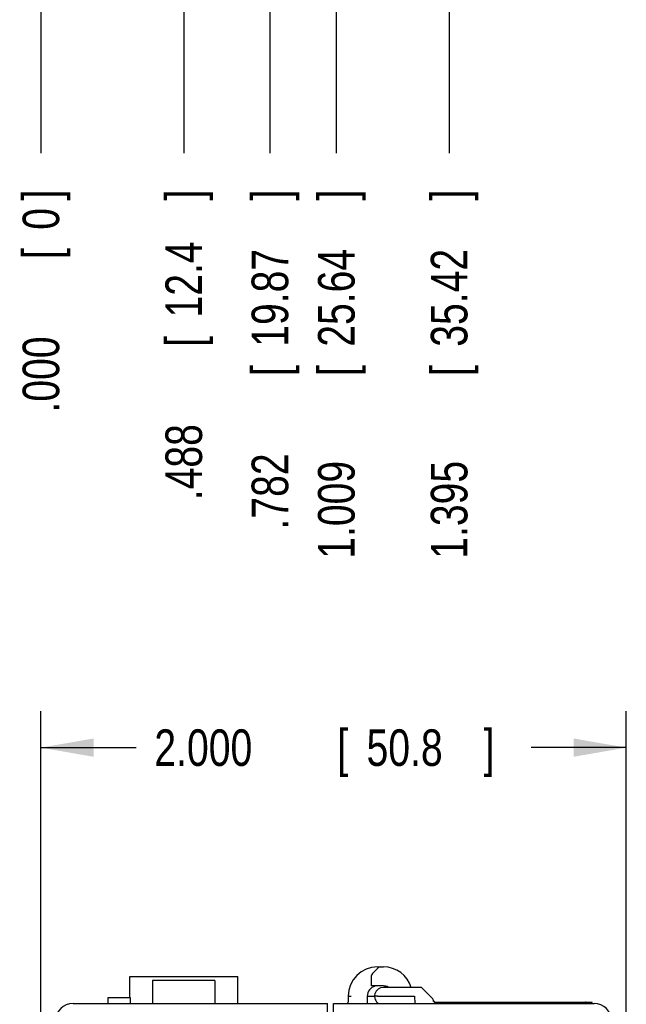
# Model space of a CAD drawing. Header units: inches. Extents: x 0 to 22, y 0 to 17.
# Tile 18 of 36: x 7.7 to 9.8, y 5.7 to 9. Entities that reach past the tile are written whole.
import ezdxf

# ---------------------------------------------------------------- set-up
doc = ezdxf.new("R2010")
doc.units = ezdxf.units.IN
doc.header["$LTSCALE"] = 1.21
doc.header["$MEASUREMENT"] = 0
doc.layers.get('0').update_dxf_attribs({"linetype": 'CONTINUOUS'})
doc.layers.add('DIMENSIONS', color=7, linetype='CONTINUOUS')
doc.styles.get("Standard").update_dxf_attribs({"font": 'txt', "width": 0.8})
doc.dimstyles.new('DIMSTYLE_1', dxfattribs={"dimtxt": 0.125, "dimasz": 0.18, "dimexe": 0.18, "dimexo": 0.0625, "dimgap": 0.09, "dimtad": 0, "dimtih": 1, "dimtoh": 1, "dimdec": 3, "dimzin": 4, "dimdsep": 46, "dimtxsty": 'STANDARD', "dimblk": '_FILLED', "dimblk1": '_FILLED', "dimblk2": '_FILLED', "dimcen": 0.09, "dimadec": 0, "dimazin": 0, "dimtp": 0.01, "dimtm": 0.01, "dimtfac": 1, "dimtdec": 3, "dimtofl": 0, "dimtmove": 0, "dimatfit": 3, "dimldrblk": '_FILLED', "dimfxl": 1, "dimtolj": 1, "dimtzin": 4, "dimarcsym": 0})
doc.dimstyles.new('DIMSTYLE_2', dxfattribs={"dimtxt": 0.125, "dimasz": 0.18, "dimexe": 0.18, "dimexo": 0.0625, "dimgap": 0.09, "dimtad": 0, "dimtih": 1, "dimtoh": 1, "dimdec": 3, "dimzin": 4, "dimdsep": 46, "dimtxsty": 'STANDARD', "dimblk": '_FILLED', "dimblk1": '_FILLED', "dimblk2": '_FILLED', "dimcen": 0.09, "dimadec": 0, "dimazin": 0, "dimtp": 0.01, "dimtm": 0.01, "dimtfac": 1, "dimtdec": 3, "dimtofl": 0, "dimtmove": 0, "dimatfit": 3, "dimldrblk": '_FILLED', "dimfxl": 1, "dimtolj": 1, "dimtzin": 4, "dimarcsym": 0})

# ---------------------------------------------------------------- blocks, each defined once
blk = doc.blocks.new('_FILLED')
at = {"color": 0, "linetype": 'BYBLOCK'}
blk.add_solid([(0, 0), (-1, 0.174), (-1, -0.174)], dxfattribs=at)
blk = doc.blocks.new('*D4')
at = {"layer": 'DIMENSIONS', "color": 2, "linetype": 'CONTINUOUS'}
for p, q in [((7.7573, 5.0072), (7.7573, 6.6832)), ((9.7573, 5.0072), (9.7573, 6.6832)), ((7.7573, 6.5582), (8.0823, 6.5582)), ((9.7573, 6.5582), (9.4323, 6.5582))]:
    blk.add_line(p, q, dxfattribs=at)
at = {"layer": 'DIMENSIONS', "color": 2, "linetype": 'CONTINUOUS', "xscale": 0.18, "yscale": 0.18, "zscale": 0.18, "rotation": 180}
blk.add_blockref('_FILLED', (7.7573, 6.5582), dxfattribs=at)
at = {"layer": 'DIMENSIONS', "color": 2, "linetype": 'CONTINUOUS', "xscale": 0.18, "yscale": 0.18, "zscale": 0.18}
blk.add_blockref('_FILLED', (9.7573, 6.5582), dxfattribs=at)
at = {"layer": 'DIMENSIONS', "color": 2, "linetype": 'CONTINUOUS', "width": 0.8}
for s, p in [('2.000', (8.1448, 6.4957)), ('[', (8.7698, 6.4957)), ('50.8', (8.8698, 6.4957)), (']', (9.2698, 6.4957))]:
    blk.add_text(s, height=0.125, dxfattribs=at).set_placement(p)
blk = doc.blocks.new('*D16')
at = {"layer": 'DIMENSIONS', "color": 2, "linetype": 'CONTINUOUS'}
blk.add_line((8.2453, 10.3764), (8.2453, 8.5917), dxfattribs=at)
at = {"layer": 'DIMENSIONS', "color": 2, "linetype": 'CONTINUOUS', "width": 0.8}
for s, p in [(']', (8.3078, 8.4292)), ('12.4', (8.3078, 8.0292)), ('[', (8.3078, 7.9292)), ('.488', (8.3078, 7.4042))]:
    blk.add_text(s, height=0.125, rotation=90, dxfattribs=at).set_placement(p)
blk = doc.blocks.new('*D17')
at = {"layer": 'DIMENSIONS', "color": 2, "linetype": 'CONTINUOUS'}
blk.add_line((7.7573, 9.3096), (7.7573, 8.5917), dxfattribs=at)
at = {"layer": 'DIMENSIONS', "color": 2, "linetype": 'CONTINUOUS', "width": 0.8}
for s, p in [(']', (7.8198, 8.4292)), ('0', (7.8198, 8.3292)), ('[', (7.8198, 8.2292)), ('.000', (7.8198, 7.7042))]:
    blk.add_text(s, height=0.125, rotation=90, dxfattribs=at).set_placement(p)
blk = doc.blocks.new('*D18')
at = {"layer": 'DIMENSIONS', "color": 2, "linetype": 'CONTINUOUS'}
blk.add_line((8.5397, 9.5354), (8.5397, 8.5917), dxfattribs=at)
at = {"layer": 'DIMENSIONS', "color": 2, "linetype": 'CONTINUOUS', "width": 0.8}
for s, p in [(']', (8.6022, 8.4292)), ('19.87', (8.6022, 7.9292)), ('[', (8.6022, 7.8292)), ('.782', (8.6022, 7.3042))]:
    blk.add_text(s, height=0.125, rotation=90, dxfattribs=at).set_placement(p)
blk = doc.blocks.new('*D19')
at = {"layer": 'DIMENSIONS', "color": 2, "linetype": 'CONTINUOUS'}
blk.add_line((8.7666, 11.5172), (8.7666, 8.5917), dxfattribs=at)
at = {"layer": 'DIMENSIONS', "color": 2, "linetype": 'CONTINUOUS', "width": 0.8}
for s, p in [(']', (8.8291, 8.4292)), ('25.64', (8.8291, 7.9292)), ('[', (8.8291, 7.8292)), ('1.009', (8.8291, 7.2042))]:
    blk.add_text(s, height=0.125, rotation=90, dxfattribs=at).set_placement(p)
blk = doc.blocks.new('*D20')
at = {"layer": 'DIMENSIONS', "color": 2, "linetype": 'CONTINUOUS'}
blk.add_line((9.152, 9.5767), (9.152, 8.5917), dxfattribs=at)
at = {"layer": 'DIMENSIONS', "color": 2, "linetype": 'CONTINUOUS', "width": 0.8}
for s, p in [(']', (9.2145, 8.4292)), ('35.42', (9.2145, 7.9292)), ('[', (9.2145, 7.8292)), ('1.395', (9.2145, 7.2042))]:
    blk.add_text(s, height=0.125, rotation=90, dxfattribs=at).set_placement(p)

msp = doc.modelspace()

# ---------------------------------------------------------------- linework, layer by layer
at = {"color": 7, "linetype": 'CONTINUOUS'}
for p, q in [((8.8903, 5.7861), (8.9094, 5.8053)), ((8.9073, 5.8082), (8.9273, 5.8082)), ((8.0611, 5.7042), (8.0611, 5.7757)), ((8.0611, 5.7757), (8.4296, 5.7757)), ((8.1388, 5.7622), (8.1388, 5.6832)), ((8.3518, 5.7622), (8.1389, 5.7622)), ((8.3518, 5.7622), (8.3518, 5.6832)), ((8.4296, 5.6832), (8.4296, 5.7757)), ((8.8873, 5.7432), (8.8873, 5.779)), ((8.9273, 5.7432), (8.8873, 5.7432)), ((9.0553, 5.7382), (8.9273, 5.7382)), ((9.0588, 5.7367), (9.0965, 5.699)), ((7.9873, 5.6832), (7.9873, 5.7042)), ((7.9873, 5.7042), (8.0623, 5.7042)), ((8.0623, 5.7042), (8.0623, 5.6832)), ((8.8073, 5.7082), (8.8066, 5.6875)), ((8.8723, 5.7082), (8.8723, 5.6832)), ((8.8723, 5.7082), (8.8928, 5.7082)), ((8.9073, 5.7082), (9.0337, 5.7082)), ((9.0337, 5.7082), (9.035, 5.6832)), ((9.0981, 5.6929), (9.098, 5.6957)), ((7.8673, 5.6832), (8.736, 5.6832)), ((8.7372, 5.6132), (8.736, 5.6832)), ((8.7573, 4.8632), (8.7573, 5.6832)), ((8.7573, 5.6832), (9.6473, 5.6832)), ((9.1031, 5.6882), (9.6405, 5.6882)), ((9.6396, 5.6832), (9.6405, 5.6882))]:
    msp.add_line(p, q, dxfattribs=at)
for centre, radius, start, end in [((8.9073, 5.7082), 0.1, 90, 180), ((8.9165, 5.7982), 0.01, 90, 135), ((8.9273, 5.7082), 0.1, 17.4621, 90), ((8.8973, 5.779), 0.01, 135, 180), ((8.9073, 5.7082), 0.035, 104.1975, 180), ((8.9273, 5.7082), 0.03, 90, 238.1027), ((8.9273, 5.7082), 0.035, 61.5987, 90), ((9.0553, 5.7332), 0.005, 45, 90), ((9.093, 5.6954), 0.005, 3, 45), ((9.1031, 5.6932), 0.005, 183, 270), ((7.8673, 5.6232), 0.06, 90, 180), ((8.7866, 5.6882), 0.02, 345.5082, 358), ((9.6179, 5.6782), 0.01, 30.123, 90), ((9.6473, 5.6232), 0.06, 0, 90)]:
    msp.add_arc(centre, radius, start, end, dxfattribs=at)
for points, knots in [([(8.8073, 5.7082), (8.8074, 5.7082), (8.8074, 5.7083), (8.8076, 5.7083), (8.8079, 5.7084), (8.8084, 5.7084), (8.8089, 5.7084), (8.8096, 5.7085), (8.8103, 5.7085), (8.8111, 5.7085), (8.812, 5.7085), (8.813, 5.7086), (8.8141, 5.7086), (8.8151, 5.7086), (8.8162, 5.7086), (8.817, 5.7085), (8.8173, 5.7085)], [0, 0, 0, 0, 0.008875, 0.028333, 0.059601, 0.102707, 0.156958, 0.221866, 0.296431, 0.379728, 0.470903, 0.568585, 0.671609, 0.778727, 0.888637, 1, 1, 1, 1]), ([(8.8928, 5.7082), (8.8936, 5.7082), (8.8949, 5.7082), (8.8964, 5.7082), (8.8971, 5.7082), (8.8973, 5.7082)], [0, 0, 0, 0, 0.500137, 0.866543, 1, 1, 1, 1]), ([(8.9073, 5.7082), (8.9057, 5.7082), (8.9028, 5.7082), (8.8994, 5.7082), (8.8978, 5.7082), (8.8973, 5.7082)], [0, 0, 0, 0, 0.499992, 0.866494, 1, 1, 1, 1]), ([(9.1007, 5.6888), (9.1, 5.6892), (9.0987, 5.6904), (9.0982, 5.6921), (9.0981, 5.6929)], [0, 0, 0, 0, 0.499532, 1, 1, 1, 1])]:
    msp.add_open_spline(points, degree=3, knots=knots, dxfattribs=at)
msp.add_open_spline([(9.1031, 5.6882), (9.1023, 5.6882), (9.1014, 5.6884), (9.1007, 5.6888)], degree=3, dxfattribs=at)

# ---------------------------------------------------------------- dimensions: what is measured, and where the dimension line sits
at = {"layer": 'DIMENSIONS', "color": 2, "linetype": 'CONTINUOUS'}
for feature_location, offset, origin, picture, middle in [((8.7666, 11.5172), (0, -2.9254), (7.7573, 11.5797), '*D19', (8.7666, 7.8667)), ((8.2453, 10.3764), (0, -1.7847), (7.7573, 9.3721), '*D16', (8.2453, 7.9667)), ((9.152, 9.5767), (0, -0.985), (7.7573, 9.6392), '*D20', (9.152, 7.8667)), ((8.5397, 9.5354), (0, -0.9437), (7.7573, 9.5979), '*D18', (8.5397, 7.9167)), ((7.7573362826, 9.3095928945), (0, -0.717862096), (7.7573362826, 9.3720928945), '*D17', (7.7573362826, 8.1167307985))]:
    dim = msp.add_ordinate_dim(feature_location=feature_location, offset=offset, dtype=1, origin=origin, dimstyle='DIMSTYLE_2', dxfattribs=at)
    dim.commit()
    dim.dimension.update_dxf_attribs({"geometry": picture, "text_midpoint": middle})
dim = msp.add_linear_dim(base=(7.7573, 6.5582), p1=(9.7573, 5.0072), p2=(7.7573, 5.0072), angle=180, dimstyle='DIMSTYLE_1', dxfattribs=at)
dim.commit()
dim.dimension.update_dxf_attribs({"geometry": '*D4', "text_midpoint": (8.7573, 6.5582), "dimtype": 160})

doc.saveas('drawing.dxf')
